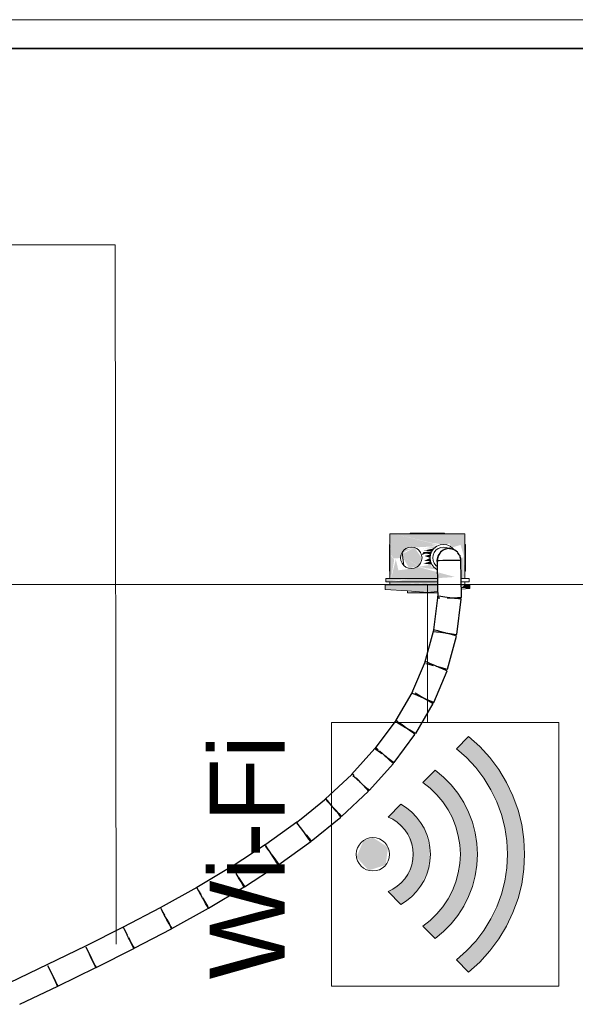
# Model space of a CAD drawing. Header units: millimetres. Extents: x 4476663 to 4477054, y -30323851 to -30323414.
# Tile 178 of 256: x 4476906.86 to 4476907.89, y -30323671.24 to -30323669.4. Entities that reach past the tile are written whole.
import ezdxf

# ---------------------------------------------------------------- set-up
doc = ezdxf.new("R2010")
doc.units = ezdxf.units.MM
doc.linetypes.add('NULL', pattern=[0])
for name, color, linetype, lineweight in [('CE-Caixa', 9, 'Continuous', 18), ('CE-Condutos (Teto)', 1, 'Continuous', 25), ('CE-Textos fios', 7, 'Continuous', 9), ('IFC-Parede padrão-Contorno', 44, 'Continuous', 5), ('IFC-Parede-Contorno', 42, 'Continuous', 5), ('P-Simbol', 5, 'Continuous', 20)]:
    doc.layers.add(name, color=color, linetype=linetype, lineweight=lineweight)
doc.styles.add('ARIAL', font='arial.ttf')

msp = doc.modelspace()

# ---------------------------------------------------------------- hatches: boundary and pattern name
at = {"layer": 'CE-Caixa', "linetype": 'Continuous'}
for points in [[(4476907.5506, -30323670.3579), (4476907.5482, -30323670.3579), (4476907.5509, -30323670.3996)], [(4476907.5482, -30323670.3639), (4476907.5482, -30323670.4064), (4476907.5506, -30323670.4413), (4476907.5562, -30323670.4064), (4476907.5509, -30323670.3996)], [(4476907.5509, -30323670.3969), (4476907.5543, -30323670.4039), (4476907.5666, -30323670.4033), (4476907.583, -30323670.3835), (4476907.5562, -30323670.3579), (4476907.5506, -30323670.3579)], [(4476907.5934, -30323670.3835), (4476907.5562, -30323670.3579), (4476907.583, -30323670.3835)], [(4476907.5562, -30323670.3579), (4476907.6249, -30323670.378), (4476907.6391, -30323670.3786)], [(4476907.5562, -30323670.3579), (4476907.5934, -30323670.3835), (4476907.6357, -30323670.3812)], [(4476907.6418, -30323670.3787), (4476907.6802, -30323670.3579), (4476907.5562, -30323670.3579), (4476907.6267, -30323670.375), (4476907.6419, -30323670.377)], [(4476907.6547, -30323670.3787), (4476907.6802, -30323670.3579), (4476907.6418, -30323670.3787)], [(4476907.6862, -30323670.3996), (4476907.6859, -30323670.3579), (4476907.6802, -30323670.3579), (4476907.6585, -30323670.3756), (4476907.6656, -30323670.3832), (4476907.6802, -30323670.3786)], [(4476907.6882, -30323670.3639), (4476907.6859, -30323670.3579), (4476907.6862, -30323670.3996)], [(4476907.571, -30323670.3935), (4476907.5941, -30323670.3838), (4476907.5751, -30323670.3874)], [(4476907.6076, -30323670.4029), (4476907.5942, -30323670.3839), (4476907.5713, -30323670.3957), (4476907.572, -30323670.4009), (4476907.6013, -30323670.4178)], [(4476907.6108, -30323670.3854), (4476907.6305, -30323670.3852), (4476907.6357, -30323670.3812)], [(4476907.6113, -30323670.3893), (4476907.6266, -30323670.3904), (4476907.6305, -30323670.3852)], [(4476907.6592, -30323670.3846), (4476907.6618, -30323670.382), (4476907.6288, -30323670.3875)], [(4476907.6882, -30323670.3779), (4476907.6859, -30323670.4413), (4476907.6882, -30323670.4064)], [(4476907.5482, -30323670.4064), (4476907.5482, -30323670.4279), (4476907.5506, -30323670.4413)], [(4476907.5506, -30323670.4413), (4476907.6295, -30323670.4413), (4476907.6695, -30323670.4385), (4476907.6053, -30323670.421), (4476907.5641, -30323670.426), (4476907.5592, -30323670.4055)], [(4476907.5689, -30323670.3977), (4476907.5741, -30323670.417), (4476907.5709, -30323670.3929)], [(4476907.584, -30323670.4223), (4476907.601, -30323670.4181), (4476907.572, -30323670.4009)], [(4476907.6248, -30323670.3908), (4476907.6107, -30323670.3922), (4476907.6075, -30323670.3977)], [(4476907.6114, -30323670.394), (4476907.6241, -30323670.3964), (4476907.6266, -30323670.3904)], [(4476907.6125, -30323670.4084), (4476907.6241, -30323670.4093), (4476907.6232, -30323670.4029)], [(4476907.6232, -30323670.4029), (4476907.6241, -30323670.3964), (4476907.6128, -30323670.3994)], [(4476907.6862, -30323670.3996), (4476907.6808, -30323670.4058), (4476907.6813, -30323670.4413), (4476907.6859, -30323670.4413)], [(4476907.6882, -30323670.4064), (4476907.6868, -30323670.4279), (4476907.6882, -30323670.4413)], [(4476907.6242, -30323670.4157), (4476907.5982, -30323670.4202), (4476907.6263, -30323670.4206)], [(4476907.6055, -30323670.421), (4476907.6357, -30323670.4245), (4476907.6305, -30323670.4205)], [(4476907.6107, -30323670.4135), (4476907.6266, -30323670.4154), (4476907.6241, -30323670.4093)], [(4476907.5423, -30323670.4413), (4476907.5405, -30323670.4473), (4476907.583, -30323670.4421)], [(4476907.5871, -30323670.4413), (4476907.5562, -30323670.4473), (4476907.637, -30323670.4473), (4476907.637, -30323670.4413)], [(4476907.6183, -30323670.4672), (4476907.6373, -30323670.4655), (4476907.6371, -30323670.4529), (4476907.5393, -30323670.4529), (4476907.5393, -30323670.4619)], [(4476907.5506, -30323670.4473), (4476907.5482, -30323670.4529), (4476907.6371, -30323670.4493), (4476907.637, -30323670.4473)], [(4476907.5562, -30323670.4529), (4476907.5812, -30323670.4529), (4476907.6371, -30323670.4495)], [(4476907.5812, -30323670.4529), (4476907.6371, -30323670.4529), (4476907.6371, -30323670.4495)], [(4476907.6971, -30323670.4529), (4476907.6882, -30323670.4529), (4476907.6816, -30323670.4587), (4476907.6971, -30323670.4602)], [(4476907.6351, -30323670.4683), (4476907.6373, -30323670.4666), (4476907.5944, -30323670.4656), (4476907.5812, -30323670.4683)]]:
    msp.add_hatch(color=163, dxfattribs=at).paths.add_polyline_path(points)
at = {"layer": 'P-Simbol', "linetype": 'Continuous'}
for points in [[(4476907.6951, -30323670.7364), (4476907.6723, -30323670.7591), (4476907.6834, -30323670.7684), (4476907.7135, -30323670.8003), (4476907.7375, -30323670.8368), (4476907.7549, -30323670.877), (4476907.765, -30323670.9196), (4476907.7676, -30323670.9633), (4476907.7625, -30323671.0068), (4476907.7499, -30323671.0487), (4476907.7303, -30323671.0878), (4476907.7042, -30323671.1229), (4476907.6723, -30323671.153), (4476907.6951, -30323671.1758), (4476907.7136, -30323671.1594), (4476907.7305, -30323671.1414), (4476907.7459, -30323671.1221), (4476907.7595, -30323671.1014), (4476907.7712, -30323671.0797), (4476907.781, -30323671.057), (4476907.7888, -30323671.0336), (4476907.7946, -30323671.0096), (4476907.7982, -30323670.9851), (4476907.7996, -30323670.9605), (4476907.7989, -30323670.9358), (4476907.7961, -30323670.9113), (4476907.7911, -30323670.8871), (4476907.7841, -30323670.8634), (4476907.775, -30323670.8404), (4476907.7639, -30323670.8184), (4476907.751, -30323670.7973), (4476907.7363, -30323670.7775), (4476907.7199, -30323670.759)], [(4476907.6095, -30323671.0901), (4476907.6324, -30323671.113), (4476907.6456, -30323671.1023), (4476907.6691, -30323671.0777), (4476907.6879, -30323671.0494), (4476907.7015, -30323671.0182), (4476907.7095, -30323670.9851), (4476907.7116, -30323670.9512), (4476907.7078, -30323670.9174), (4476907.6982, -30323670.8848), (4476907.683, -30323670.8543), (4476907.6628, -30323670.827), (4476907.6324, -30323670.7991), (4476907.6095, -30323670.822), (4476907.6324, -30323670.8413), (4476907.6506, -30323670.8631), (4476907.6647, -30323670.8878), (4476907.6743, -30323670.9146), (4476907.6791, -30323670.9426), (4476907.679, -30323670.971), (4476907.6739, -30323670.999), (4476907.664, -30323671.0257), (4476907.6497, -30323671.0502), (4476907.6313, -30323671.0719)], [(4476907.5689, -30323670.8626), (4476907.5449, -30323670.8865), (4476907.5572, -30323670.8929), (4476907.5801, -30323670.916), (4476907.5911, -30323670.9466), (4476907.5881, -30323670.979), (4476907.5717, -30323671.0071), (4476907.5449, -30323671.0256), (4476907.5689, -30323671.0495), (4476907.5768, -30323671.0446), (4476907.6035, -30323671.0186), (4476907.6196, -30323670.9851), (4476907.6234, -30323670.9481), (4476907.6142, -30323670.9121), (4476907.5933, -30323670.8813)], [(4476907.5166, -30323670.9249), (4476907.4987, -30323670.9306), (4476907.4859, -30323670.9615), (4476907.5085, -30323670.9861), (4476907.5404, -30323670.976), (4476907.5447, -30323670.9429)]]:
    msp.add_hatch(color=5, dxfattribs=at).paths.add_polyline_path(points)

# ---------------------------------------------------------------- linework, layer by layer
at = {"layer": 'CE-Caixa'}
for p, q in [((4476907.5482, -30323670.3579), (4476907.5482, -30323670.3639)), ((4476907.5506, -30323670.3579), (4476907.5482, -30323670.3579)), ((4476907.5482, -30323670.3639), (4476907.5482, -30323670.3779)), ((4476907.5562, -30323670.3579), (4476907.5506, -30323670.3579)), ((4476907.5862, -30323670.3579), (4476907.5562, -30323670.3579)), ((4476907.5868, -30323670.3569), (4476907.5862, -30323670.3569)), ((4476907.5862, -30323670.3569), (4476907.5862, -30323670.3579)), ((4476907.5932, -30323670.3579), (4476907.5862, -30323670.3579)), ((4476907.5862, -30323670.3579), (4476907.5868, -30323670.3579)), ((4476907.5873, -30323670.3569), (4476907.5868, -30323670.3569)), ((4476907.5868, -30323670.3579), (4476907.5873, -30323670.3579)), ((4476907.5889, -30323670.3569), (4476907.5873, -30323670.3569)), ((4476907.5873, -30323670.3579), (4476907.5889, -30323670.3579)), ((4476907.5905, -30323670.3569), (4476907.5889, -30323670.3569)), ((4476907.5889, -30323670.3579), (4476907.5905, -30323670.3579)), ((4476907.5931, -30323670.3569), (4476907.5905, -30323670.3569)), ((4476907.5905, -30323670.3579), (4476907.5931, -30323670.3579)), ((4476907.5931, -30323670.3579), (4476907.5932, -30323670.3579)), ((4476907.5932, -30323670.3569), (4476907.5932, -30323670.3579)), ((4476907.5941, -30323670.3569), (4476907.5932, -30323670.3569)), ((4476907.6432, -30323670.3579), (4476907.5932, -30323670.3579)), ((4476907.5932, -30323670.3579), (4476907.5941, -30323670.3579)), ((4476907.5966, -30323670.3569), (4476907.5941, -30323670.3569)), ((4476907.5941, -30323670.3579), (4476907.5966, -30323670.3579)), ((4476907.6005, -30323670.3569), (4476907.5966, -30323670.3569)), ((4476907.5966, -30323670.3579), (4476907.6005, -30323670.3579)), ((4476907.6057, -30323670.3569), (4476907.6005, -30323670.3569)), ((4476907.6005, -30323670.3579), (4476907.6057, -30323670.3579)), ((4476907.6118, -30323670.3569), (4476907.6057, -30323670.3569)), ((4476907.6057, -30323670.3579), (4476907.6118, -30323670.3579)), ((4476907.6182, -30323670.3569), (4476907.6118, -30323670.3569)), ((4476907.6118, -30323670.3579), (4476907.6182, -30323670.3579)), ((4476907.6247, -30323670.3569), (4476907.6182, -30323670.3569)), ((4476907.6182, -30323670.3579), (4476907.6247, -30323670.3579)), ((4476907.6307, -30323670.3569), (4476907.6247, -30323670.3569)), ((4476907.6247, -30323670.3579), (4476907.6307, -30323670.3579)), ((4476907.6359, -30323670.3569), (4476907.6307, -30323670.3569)), ((4476907.6307, -30323670.3579), (4476907.6359, -30323670.3579)), ((4476907.6399, -30323670.3569), (4476907.6359, -30323670.3569)), ((4476907.6359, -30323670.3579), (4476907.6399, -30323670.3579)), ((4476907.6424, -30323670.3569), (4476907.6399, -30323670.3569)), ((4476907.6399, -30323670.3579), (4476907.6424, -30323670.3579)), ((4476907.6432, -30323670.3569), (4476907.6424, -30323670.3569)), ((4476907.6424, -30323670.3579), (4476907.6432, -30323670.3579)), ((4476907.6432, -30323670.3579), (4476907.6432, -30323670.3569)), ((4476907.6491, -30323670.3579), (4476907.6432, -30323670.3579)), ((4476907.6432, -30323670.3579), (4476907.6434, -30323670.3579)), ((4476907.6459, -30323670.3569), (4476907.6434, -30323670.3569)), ((4476907.6434, -30323670.3579), (4476907.6459, -30323670.3579)), ((4476907.6475, -30323670.3569), (4476907.6459, -30323670.3569)), ((4476907.6459, -30323670.3579), (4476907.6475, -30323670.3579)), ((4476907.6491, -30323670.3569), (4476907.6475, -30323670.3569)), ((4476907.6475, -30323670.3579), (4476907.6491, -30323670.3579)), ((4476907.6491, -30323670.3579), (4476907.6491, -30323670.3569)), ((4476907.6491, -30323670.3569), (4476907.6502, -30323670.3579)), ((4476907.6497, -30323670.3569), (4476907.6491, -30323670.3569)), ((4476907.6502, -30323670.3579), (4476907.6491, -30323670.3579)), ((4476907.6502, -30323670.3569), (4476907.6497, -30323670.3569)), ((4476907.6502, -30323670.3579), (4476907.6502, -30323670.3569)), ((4476907.6802, -30323670.3579), (4476907.6502, -30323670.3579)), ((4476907.6859, -30323670.3579), (4476907.6802, -30323670.3579)), ((4476907.6882, -30323670.3579), (4476907.6859, -30323670.3579)), ((4476907.6882, -30323670.3639), (4476907.6882, -30323670.3579)), ((4476907.6882, -30323670.3779), (4476907.6882, -30323670.3639)), ((4476907.5473, -30323670.3779), (4476907.5473, -30323670.3787)), ((4476907.5482, -30323670.3779), (4476907.5473, -30323670.3779)), ((4476907.5473, -30323670.3787), (4476907.5473, -30323670.3812)), ((4476907.5473, -30323670.3812), (4476907.5473, -30323670.3852)), ((4476907.5473, -30323670.3852), (4476907.5473, -30323670.3904)), ((4476907.5482, -30323670.3779), (4476907.5482, -30323670.4064)), ((4476907.5482, -30323670.3787), (4476907.5482, -30323670.3779)), ((4476907.5482, -30323670.3812), (4476907.5482, -30323670.3787)), ((4476907.5482, -30323670.3852), (4476907.5482, -30323670.3812)), ((4476907.5482, -30323670.3904), (4476907.5482, -30323670.3852)), ((4476907.5709, -30323670.3929), (4476907.5741, -30323670.3887)), ((4476907.5741, -30323670.3887), (4476907.5782, -30323670.3855)), ((4476907.5782, -30323670.3855), (4476907.583, -30323670.3835)), ((4476907.583, -30323670.3835), (4476907.5882, -30323670.3829)), ((4476907.5882, -30323670.3829), (4476907.5934, -30323670.3835)), ((4476907.5934, -30323670.3835), (4476907.5982, -30323670.3855)), ((4476907.5982, -30323670.3855), (4476907.6024, -30323670.3887)), ((4476907.6024, -30323670.3887), (4476907.6055, -30323670.3929)), ((4476907.6266, -30323670.3904), (4476907.6305, -30323670.3852)), ((4476907.6305, -30323670.3852), (4476907.6357, -30323670.3812)), ((4476907.6309, -30323670.3929), (4476907.6341, -30323670.3887)), ((4476907.6341, -30323670.3887), (4476907.6382, -30323670.3855)), ((4476907.6357, -30323670.3812), (4476907.6418, -30323670.3787)), ((4476907.6382, -30323670.3855), (4476907.643, -30323670.3835)), ((4476907.6418, -30323670.3787), (4476907.6482, -30323670.3779)), ((4476907.643, -30323670.3835), (4476907.6482, -30323670.3829)), ((4476907.6482, -30323670.3779), (4476907.6547, -30323670.3787)), ((4476907.6482, -30323670.3829), (4476907.6534, -30323670.3835)), ((4476907.6534, -30323670.3835), (4476907.6581, -30323670.3855)), ((4476907.6547, -30323670.3787), (4476907.6607, -30323670.3812)), ((4476907.6581, -30323670.3855), (4476907.6582, -30323670.3855)), ((4476907.6607, -30323670.3812), (4476907.6659, -30323670.3852)), ((4476907.6659, -30323670.3852), (4476907.6674, -30323670.3872)), ((4476907.6674, -30323670.3872), (4476907.6679, -30323670.3877)), ((4476907.6882, -30323670.4064), (4476907.6882, -30323670.3779)), ((4476907.6882, -30323670.3779), (4476907.6882, -30323670.3787)), ((4476907.6891, -30323670.3779), (4476907.6882, -30323670.3779)), ((4476907.6882, -30323670.3787), (4476907.6882, -30323670.3812)), ((4476907.6882, -30323670.3812), (4476907.6882, -30323670.3852)), ((4476907.6882, -30323670.3852), (4476907.6882, -30323670.3904)), ((4476907.6891, -30323670.3787), (4476907.6891, -30323670.3779)), ((4476907.6891, -30323670.3812), (4476907.6891, -30323670.3787)), ((4476907.6891, -30323670.3852), (4476907.6891, -30323670.3812)), ((4476907.6891, -30323670.3904), (4476907.6891, -30323670.3852)), ((4476907.5473, -30323670.3904), (4476907.5473, -30323670.3964)), ((4476907.5473, -30323670.3964), (4476907.5473, -30323670.4029)), ((4476907.5473, -30323670.4029), (4476907.5473, -30323670.4093)), ((4476907.5482, -30323670.3964), (4476907.5482, -30323670.3904)), ((4476907.5482, -30323670.4029), (4476907.5482, -30323670.3964)), ((4476907.5482, -30323670.4093), (4476907.5482, -30323670.4029)), ((4476907.5482, -30323670.4064), (4476907.5482, -30323670.4279)), ((4476907.5689, -30323670.3977), (4476907.5682, -30323670.4029)), ((4476907.5682, -30323670.4029), (4476907.5689, -30323670.3977)), ((4476907.5682, -30323670.4029), (4476907.5689, -30323670.408)), ((4476907.5689, -30323670.408), (4476907.5682, -30323670.4029)), ((4476907.5709, -30323670.3929), (4476907.5689, -30323670.3977)), ((4476907.5689, -30323670.3977), (4476907.5709, -30323670.3929)), ((4476907.5689, -30323670.408), (4476907.5709, -30323670.4129)), ((4476907.5709, -30323670.4129), (4476907.5689, -30323670.408)), ((4476907.5741, -30323670.417), (4476907.5709, -30323670.3929)), ((4476907.6055, -30323670.3929), (4476907.6075, -30323670.3977)), ((4476907.6075, -30323670.408), (4476907.6055, -30323670.4129)), ((4476907.6075, -30323670.3977), (4476907.6082, -30323670.4029)), ((4476907.6082, -30323670.4029), (4476907.6075, -30323670.408)), ((4476907.6232, -30323670.4029), (4476907.6241, -30323670.3964)), ((4476907.6241, -30323670.4093), (4476907.6232, -30323670.4029)), ((4476907.6241, -30323670.3964), (4476907.6266, -30323670.3904)), ((4476907.6282, -30323670.4029), (4476907.6289, -30323670.3977)), ((4476907.6289, -30323670.408), (4476907.6282, -30323670.4029)), ((4476907.6289, -30323670.3977), (4476907.6309, -30323670.3929)), ((4476907.6309, -30323670.4129), (4476907.6289, -30323670.408)), ((4476907.6882, -30323670.3904), (4476907.6882, -30323670.3964)), ((4476907.6882, -30323670.3964), (4476907.6882, -30323670.4029)), ((4476907.6882, -30323670.4029), (4476907.6882, -30323670.4093)), ((4476907.6882, -30323670.4279), (4476907.6882, -30323670.4064)), ((4476907.6891, -30323670.3964), (4476907.6891, -30323670.3904)), ((4476907.6891, -30323670.4029), (4476907.6891, -30323670.3964)), ((4476907.6891, -30323670.4093), (4476907.6891, -30323670.4029)), ((4476907.5473, -30323670.4093), (4476907.5473, -30323670.4154)), ((4476907.5473, -30323670.4154), (4476907.5473, -30323670.4205)), ((4476907.5473, -30323670.4205), (4476907.5473, -30323670.4245)), ((4476907.5473, -30323670.4245), (4476907.5473, -30323670.427)), ((4476907.5482, -30323670.4154), (4476907.5482, -30323670.4093)), ((4476907.5482, -30323670.4205), (4476907.5482, -30323670.4154)), ((4476907.5482, -30323670.4245), (4476907.5482, -30323670.4205)), ((4476907.5482, -30323670.427), (4476907.5482, -30323670.4245)), ((4476907.5709, -30323670.4129), (4476907.5741, -30323670.417)), ((4476907.5741, -30323670.417), (4476907.5709, -30323670.4129)), ((4476907.5782, -30323670.4202), (4476907.5741, -30323670.417)), ((4476907.583, -30323670.4222), (4476907.5782, -30323670.4202)), ((4476907.5882, -30323670.4229), (4476907.583, -30323670.4222)), ((4476907.5934, -30323670.4222), (4476907.5882, -30323670.4229)), ((4476907.5982, -30323670.4202), (4476907.5934, -30323670.4222)), ((4476907.6024, -30323670.417), (4476907.5982, -30323670.4202)), ((4476907.6055, -30323670.4129), (4476907.6024, -30323670.417)), ((4476907.6266, -30323670.4154), (4476907.6241, -30323670.4093)), ((4476907.6305, -30323670.4205), (4476907.6266, -30323670.4154)), ((4476907.6357, -30323670.4245), (4476907.6305, -30323670.4205)), ((4476907.6341, -30323670.417), (4476907.6309, -30323670.4129)), ((4476907.6366, -30323670.4189), (4476907.6341, -30323670.417)), ((4476907.6367, -30323670.4249), (4476907.6357, -30323670.4245)), ((4476907.6882, -30323670.4093), (4476907.6882, -30323670.4154)), ((4476907.6882, -30323670.4154), (4476907.6882, -30323670.4205)), ((4476907.6882, -30323670.4205), (4476907.6882, -30323670.4245)), ((4476907.6882, -30323670.4245), (4476907.6882, -30323670.427)), ((4476907.6891, -30323670.4154), (4476907.6891, -30323670.4093)), ((4476907.6891, -30323670.4205), (4476907.6891, -30323670.4154)), ((4476907.6891, -30323670.4245), (4476907.6891, -30323670.4205)), ((4476907.6891, -30323670.427), (4476907.6891, -30323670.4245)), ((4476907.5405, -30323670.4413), (4476907.5405, -30323670.4473)), ((4476907.5423, -30323670.4413), (4476907.5405, -30323670.4413)), ((4476907.544, -30323670.4413), (4476907.5423, -30323670.4413)), ((4476907.5443, -30323670.4413), (4476907.544, -30323670.4413)), ((4476907.5454, -30323670.4413), (4476907.5443, -30323670.4413)), ((4476907.5473, -30323670.4413), (4476907.5454, -30323670.4413)), ((4476907.5473, -30323670.427), (4476907.5473, -30323670.4279)), ((4476907.5473, -30323670.4279), (4476907.5482, -30323670.4279)), ((4476907.5482, -30323670.4413), (4476907.5473, -30323670.4413)), ((4476907.5482, -30323670.4279), (4476907.5482, -30323670.427)), ((4476907.5482, -30323670.4279), (4476907.5482, -30323670.4413)), ((4476907.5482, -30323670.4413), (4476907.5506, -30323670.4413)), ((4476907.5498, -30323670.4413), (4476907.5482, -30323670.4413)), ((4476907.5529, -30323670.4413), (4476907.5498, -30323670.4413)), ((4476907.5506, -30323670.4413), (4476907.5562, -30323670.4413)), ((4476907.5562, -30323670.4413), (4476907.5529, -30323670.4413)), ((4476907.5562, -30323670.4413), (4476907.5733, -30323670.4413)), ((4476907.5733, -30323670.4413), (4476907.5562, -30323670.4413)), ((4476907.5733, -30323670.4413), (4476907.5827, -30323670.4413)), ((4476907.5827, -30323670.4413), (4476907.5733, -30323670.4413)), ((4476907.5827, -30323670.4413), (4476907.5928, -30323670.4413)), ((4476907.5871, -30323670.4413), (4476907.5827, -30323670.4413)), ((4476907.6182, -30323670.4413), (4476907.5871, -30323670.4413)), ((4476907.5928, -30323670.4413), (4476907.6057, -30323670.4413)), ((4476907.6057, -30323670.4413), (4476907.6295, -30323670.4413)), ((4476907.637, -30323670.4413), (4476907.6182, -30323670.4413)), ((4476907.6295, -30323670.4413), (4476907.637, -30323670.4413)), ((4476907.6813, -30323670.4413), (4476907.6859, -30323670.4413)), ((4476907.6836, -30323670.4413), (4476907.6813, -30323670.4413)), ((4476907.6866, -30323670.4413), (4476907.6836, -30323670.4413)), ((4476907.6859, -30323670.4413), (4476907.6882, -30323670.4413)), ((4476907.6882, -30323670.4413), (4476907.6866, -30323670.4413)), ((4476907.6882, -30323670.427), (4476907.6882, -30323670.4279)), ((4476907.6882, -30323670.4413), (4476907.6882, -30323670.4279)), ((4476907.6882, -30323670.4279), (4476907.6891, -30323670.4279)), ((4476907.6891, -30323670.4413), (4476907.6882, -30323670.4413)), ((4476907.6891, -30323670.4279), (4476907.6891, -30323670.427)), ((4476907.691, -30323670.4413), (4476907.6891, -30323670.4413)), ((4476907.6921, -30323670.4413), (4476907.691, -30323670.4413)), ((4476907.6924, -30323670.4413), (4476907.6921, -30323670.4413)), ((4476907.6942, -30323670.4413), (4476907.6924, -30323670.4413)), ((4476907.6959, -30323670.4413), (4476907.6942, -30323670.4413)), ((4476907.6959, -30323670.4473), (4476907.6959, -30323670.4413)), ((4476907.5393, -30323670.4529), (4476907.5393, -30323670.4619)), ((4476907.5482, -30323670.4529), (4476907.5393, -30323670.4529)), ((4476907.5393, -30323670.4619), (4476907.5812, -30323670.4647)), ((4476907.5405, -30323670.4473), (4476907.5423, -30323670.4473)), ((4476907.5423, -30323670.4473), (4476907.544, -30323670.4473)), ((4476907.544, -30323670.4473), (4476907.5443, -30323670.4473)), ((4476907.5443, -30323670.4473), (4476907.5454, -30323670.4473)), ((4476907.5454, -30323670.4473), (4476907.5473, -30323670.4473)), ((4476907.5473, -30323670.4473), (4476907.5482, -30323670.4473)), ((4476907.5482, -30323670.4473), (4476907.5482, -30323670.4529)), ((4476907.5506, -30323670.4473), (4476907.5482, -30323670.4473)), ((4476907.5482, -30323670.4473), (4476907.5498, -30323670.4473)), ((4476907.5812, -30323670.4529), (4476907.5482, -30323670.4529)), ((4476907.5482, -30323670.4529), (4476907.5506, -30323670.4529)), ((4476907.5498, -30323670.4473), (4476907.5529, -30323670.4473)), ((4476907.5562, -30323670.4473), (4476907.5506, -30323670.4473)), ((4476907.5506, -30323670.4529), (4476907.5562, -30323670.4529)), ((4476907.5529, -30323670.4473), (4476907.5562, -30323670.4473)), ((4476907.5562, -30323670.4473), (4476907.5871, -30323670.4473)), ((4476907.637, -30323670.4473), (4476907.5562, -30323670.4473)), ((4476907.5562, -30323670.4529), (4476907.5812, -30323670.4529)), ((4476907.6182, -30323670.4529), (4476907.5812, -30323670.4529)), ((4476907.5812, -30323670.4529), (4476907.6371, -30323670.4529)), ((4476907.5871, -30323670.4473), (4476907.6182, -30323670.4473)), ((4476907.6182, -30323670.4473), (4476907.637, -30323670.4473)), ((4476907.6371, -30323670.4529), (4476907.6182, -30323670.4529)), ((4476907.6859, -30323670.4473), (4476907.6814, -30323670.4473)), ((4476907.6814, -30323670.4473), (4476907.6836, -30323670.4473)), ((4476907.6882, -30323670.4529), (4476907.6815, -30323670.4529)), ((4476907.6815, -30323670.4529), (4476907.6859, -30323670.4529)), ((4476907.6816, -30323670.4615), (4476907.6971, -30323670.4602)), ((4476907.6836, -30323670.4473), (4476907.6866, -30323670.4473)), ((4476907.6882, -30323670.4473), (4476907.6859, -30323670.4473)), ((4476907.6859, -30323670.4529), (4476907.6882, -30323670.4529)), ((4476907.6866, -30323670.4473), (4476907.6882, -30323670.4473)), ((4476907.6882, -30323670.4529), (4476907.6882, -30323670.4473)), ((4476907.6882, -30323670.4473), (4476907.6891, -30323670.4473)), ((4476907.6971, -30323670.4529), (4476907.6882, -30323670.4529)), ((4476907.6891, -30323670.4473), (4476907.691, -30323670.4473)), ((4476907.691, -30323670.4473), (4476907.6921, -30323670.4473)), ((4476907.6921, -30323670.4473), (4476907.6924, -30323670.4473)), ((4476907.6924, -30323670.4473), (4476907.6942, -30323670.4473)), ((4476907.6942, -30323670.4473), (4476907.6959, -30323670.4473)), ((4476907.6971, -30323670.4602), (4476907.6971, -30323670.4529)), ((4476907.5812, -30323670.4647), (4476907.6183, -30323670.4672)), ((4476907.5812, -30323670.4647), (4476907.5812, -30323670.4683)), ((4476907.5812, -30323670.4683), (4476907.6056, -30323670.4683)), ((4476907.6056, -30323670.4683), (4476907.6351, -30323670.4683)), ((4476907.6183, -30323670.4672), (4476907.6373, -30323670.4655)), ((4476907.6351, -30323670.4683), (4476907.6374, -30323670.4683))]:
    msp.add_line(p, q, dxfattribs=at)
at = {"layer": 'CE-Condutos (Teto)'}
for p, q in [((4476907.6478, -30323670.3887), (4476907.6429, -30323670.392)), ((4476907.6478, -30323670.3887), (4476907.6434, -30323670.3912)), ((4476907.65, -30323670.3872), (4476907.6478, -30323670.3887)), ((4476907.6507, -30323670.387), (4476907.65, -30323670.3872)), ((4476907.6546, -30323670.3862), (4476907.6507, -30323670.387)), ((4476907.6515, -30323670.3866), (4476907.6507, -30323670.387)), ((4476907.6546, -30323670.3862), (4476907.6515, -30323670.3866)), ((4476907.6581, -30323670.3855), (4476907.6546, -30323670.3862)), ((4476907.6584, -30323670.3854), (4476907.6581, -30323670.3855)), ((4476907.6596, -30323670.3857), (4476907.6584, -30323670.3854)), ((4476907.6608, -30323670.3856), (4476907.6596, -30323670.3857)), ((4476907.6602, -30323670.3858), (4476907.6596, -30323670.3857)), ((4476907.6644, -30323670.3867), (4476907.6602, -30323670.3858)), ((4476907.6644, -30323670.3867), (4476907.6608, -30323670.3856)), ((4476907.6663, -30323670.3872), (4476907.6644, -30323670.3867)), ((4476907.667, -30323670.3872), (4476907.6663, -30323670.3872)), ((4476907.6679, -30323670.3877), (4476907.667, -30323670.3872)), ((4476907.6683, -30323670.388), (4476907.6679, -30323670.3877)), ((4476907.6691, -30323670.3886), (4476907.6683, -30323670.388)), ((4476907.6696, -30323670.3885), (4476907.6683, -30323670.388)), ((4476907.6716, -30323670.3902), (4476907.6691, -30323670.3886)), ((4476907.6716, -30323670.3902), (4476907.6696, -30323670.3885)), ((4476907.6377, -30323670.4), (4476907.636, -30323670.4079)), ((4476907.636, -30323670.4079), (4476907.6361, -30323670.4082)), ((4476907.6361, -30323670.4082), (4476907.6365, -30323670.41)), ((4476907.6361, -30323670.4082), (4476907.6361, -30323670.4082)), ((4476907.6401, -30323670.4081), (4476907.6364, -30323670.4082)), ((4476907.6364, -30323670.4082), (4476907.6365, -30323670.41)), ((4476907.6382, -30323670.3993), (4476907.6365, -30323670.4079)), ((4476907.638, -30323670.3987), (4476907.6377, -30323670.4)), ((4476907.6428, -30323670.3921), (4476907.638, -30323670.3987)), ((4476907.6429, -30323670.392), (4476907.6382, -30323670.3993)), ((4476907.6469, -30323670.408), (4476907.6401, -30323670.4081)), ((4476907.6434, -30323670.3912), (4476907.6428, -30323670.3921)), ((4476907.6552, -30323670.4079), (4476907.6469, -30323670.408)), ((4476907.6557, -30323670.4079), (4476907.6552, -30323670.4079)), ((4476907.665, -30323670.4078), (4476907.6557, -30323670.4079)), ((4476907.6732, -30323670.4076), (4476907.665, -30323670.4078)), ((4476907.6743, -30323670.392), (4476907.6716, -30323670.3902)), ((4476907.6716, -30323670.3902), (4476907.6716, -30323670.3902)), ((4476907.6787, -30323670.4075), (4476907.6732, -30323670.4076)), ((4476907.6753, -30323670.3936), (4476907.6743, -30323670.392)), ((4476907.6775, -30323670.3969), (4476907.6753, -30323670.3936)), ((4476907.6765, -30323670.3947), (4476907.6753, -30323670.3936)), ((4476907.6775, -30323670.3969), (4476907.6765, -30323670.3947)), ((4476907.6791, -30323670.3993), (4476907.6775, -30323670.3969)), ((4476907.6803, -30323670.4075), (4476907.6787, -30323670.4075)), ((4476907.6795, -30323670.4014), (4476907.6791, -30323670.3993)), ((4476907.6803, -30323670.4054), (4476907.6795, -30323670.4014)), ((4476907.6803, -30323670.4032), (4476907.6795, -30323670.4014)), ((4476907.6803, -30323670.4054), (4476907.6803, -30323670.4032)), ((4476907.6808, -30323670.4075), (4476907.6803, -30323670.4054)), ((4476907.6808, -30323670.4075), (4476907.6803, -30323670.4075)), ((4476907.6808, -30323670.4075), (4476907.6808, -30323670.4075)), ((4476907.6808, -30323670.4079), (4476907.6808, -30323670.4075)), ((4476907.6813, -30323670.4413), (4476907.6808, -30323670.4079)), ((4476907.6365, -30323670.41), (4476907.6366, -30323670.4189)), ((4476907.6366, -30323670.4189), (4476907.6366, -30323670.4195)), ((4476907.6366, -30323670.4195), (4476907.6367, -30323670.4249)), ((4476907.6367, -30323670.4249), (4476907.637, -30323670.4413)), ((4476907.637, -30323670.4413), (4476907.637, -30323670.4473)), ((4476907.6814, -30323670.4473), (4476907.6813, -30323670.4413)), ((4476907.637, -30323670.4473), (4476907.6371, -30323670.4529)), ((4476907.6371, -30323670.4529), (4476907.6373, -30323670.4655)), ((4476907.6815, -30323670.4529), (4476907.6814, -30323670.4473)), ((4476907.6816, -30323670.4615), (4476907.6815, -30323670.4529)), ((4476907.6819, -30323670.4769), (4476907.6816, -30323670.4615)), ((4476907.637, -30323670.4776), (4476907.6295, -30323670.537)), ((4476907.6373, -30323670.4745), (4476907.637, -30323670.4776)), ((4476907.6373, -30323670.4655), (4476907.6374, -30323670.4683)), ((4476907.6375, -30323670.4745), (4476907.6373, -30323670.4745)), ((4476907.6374, -30323670.4683), (4476907.6375, -30323670.4736)), ((4476907.6375, -30323670.4736), (4476907.6375, -30323670.4745)), ((4476907.6375, -30323670.4745), (4476907.6375, -30323670.4776)), ((4476907.6375, -30323670.4776), (4476907.6412, -30323670.4776)), ((4476907.6433, -30323670.4752), (4476907.6385, -30323670.4746)), ((4476907.6509, -30323670.4762), (4476907.6433, -30323670.4752)), ((4476907.6594, -30323670.4773), (4476907.6509, -30323670.4762)), ((4476907.6552, -30323670.4773), (4476907.6568, -30323670.4773)), ((4476907.6568, -30323670.4773), (4476907.6595, -30323670.4773)), ((4476907.6595, -30323670.4773), (4476907.6594, -30323670.4773)), ((4476907.6595, -30323670.4773), (4476907.6661, -30323670.4772)), ((4476907.6599, -30323670.4773), (4476907.6595, -30323670.4773)), ((4476907.6689, -30323670.4785), (4476907.6599, -30323670.4773)), ((4476907.6661, -30323670.4772), (4476907.6742, -30323670.4771)), ((4476907.6763, -30323670.4794), (4476907.6689, -30323670.4785)), ((4476907.6733, -30323670.5457), (4476907.6815, -30323670.48)), ((4476907.6742, -30323670.4771), (4476907.6798, -30323670.477)), ((4476907.6808, -30323670.4799), (4476907.6763, -30323670.4794)), ((4476907.6798, -30323670.477), (4476907.6819, -30323670.4769)), ((4476907.6815, -30323670.48), (4476907.6808, -30323670.4799)), ((4476907.6289, -30323670.5401), (4476907.6128, -30323670.5991)), ((4476907.6294, -30323670.5383), (4476907.6289, -30323670.5401)), ((4476907.6289, -30323670.5401), (4476907.6289, -30323670.5401)), ((4476907.6295, -30323670.537), (4476907.6294, -30323670.5383)), ((4476907.6297, -30323670.5371), (4476907.6294, -30323670.5383)), ((4476907.632, -30323670.5377), (4476907.6297, -30323670.5371)), ((4476907.6303, -30323670.5403), (4476907.6351, -30323670.5409)), ((4476907.6377, -30323670.5392), (4476907.632, -30323670.5377)), ((4476907.6351, -30323670.5409), (4476907.6426, -30323670.5418)), ((4476907.6457, -30323670.5414), (4476907.6377, -30323670.5392)), ((4476907.6426, -30323670.5418), (4476907.6512, -30323670.5429)), ((4476907.6512, -30323670.5429), (4476907.6457, -30323670.5414)), ((4476907.6512, -30323670.5429), (4476907.6513, -30323670.5429)), ((4476907.6547, -30323670.5439), (4476907.6512, -30323670.5429)), ((4476907.6513, -30323670.5429), (4476907.6517, -30323670.543)), ((4476907.6517, -30323670.543), (4476907.6607, -30323670.5441)), ((4476907.6631, -30323670.5461), (4476907.6547, -30323670.5439)), ((4476907.6558, -30323670.6108), (4476907.6726, -30323670.5487)), ((4476907.6607, -30323670.5441), (4476907.6681, -30323670.545)), ((4476907.6694, -30323670.5479), (4476907.6631, -30323670.5461)), ((4476907.6681, -30323670.545), (4476907.6725, -30323670.5456)), ((4476907.6726, -30323670.5487), (4476907.6694, -30323670.5479)), ((4476907.6725, -30323670.5456), (4476907.6733, -30323670.5457)), ((4476907.6142, -30323670.5964), (4476907.5907, -30323670.6518)), ((4476907.6128, -30323670.5991), (4476907.613, -30323670.5992)), ((4476907.6175, -30323670.5978), (4476907.6142, -30323670.5964)), ((4476907.6152, -30323670.5998), (4476907.6209, -30323670.6013)), ((4476907.6238, -30323670.6005), (4476907.6175, -30323670.5978)), ((4476907.6209, -30323670.6013), (4476907.6289, -30323670.6035)), ((4476907.6319, -30323670.6039), (4476907.6238, -30323670.6005)), ((4476907.6344, -30323670.605), (4476907.6319, -30323670.6039)), ((4476907.6404, -30323670.6076), (4476907.6344, -30323670.605)), ((4476907.6344, -30323670.605), (4476907.6379, -30323670.6059)), ((4476907.6379, -30323670.6059), (4476907.6462, -30323670.6082)), ((4476907.6479, -30323670.6107), (4476907.6404, -30323670.6076)), ((4476907.6462, -30323670.6082), (4476907.6526, -30323670.6099)), ((4476907.6526, -30323670.6099), (4476907.6558, -30323670.6108)), ((4476907.6302, -30323670.6725), (4476907.655, -30323670.6137)), ((4476907.6531, -30323670.6129), (4476907.6479, -30323670.6107)), ((4476907.655, -30323670.6137), (4476907.6531, -30323670.6129)), ((4476907.5889, -30323670.655), (4476907.5593, -30323670.706)), ((4476907.5903, -30323670.6525), (4476907.5889, -30323670.655)), ((4476907.5904, -30323670.6526), (4476907.5893, -30323670.6551)), ((4476907.5893, -30323670.6551), (4476907.5926, -30323670.6566)), ((4476907.5904, -30323670.6526), (4476907.5903, -30323670.6525)), ((4476907.5907, -30323670.6518), (4476907.5904, -30323670.6526)), ((4476907.5911, -30323670.653), (4476907.5904, -30323670.6526)), ((4476907.5926, -30323670.6566), (4476907.5989, -30323670.6592)), ((4476907.6017, -30323670.6592), (4476907.5952, -30323670.6554)), ((4476907.5989, -30323670.6592), (4476907.607, -30323670.6627)), ((4476907.6096, -30323670.6638), (4476907.6017, -30323670.6592)), ((4476907.607, -30323670.6627), (4476907.6096, -30323670.6637)), ((4476907.6096, -30323670.6637), (4476907.6156, -30323670.6663)), ((4476907.6175, -30323670.6683), (4476907.6096, -30323670.6638)), ((4476907.5966, -30323670.7305), (4476907.6288, -30323670.6749)), ((4476907.6156, -30323670.6663), (4476907.6231, -30323670.6695)), ((4476907.624, -30323670.6721), (4476907.6175, -30323670.6683)), ((4476907.6231, -30323670.6695), (4476907.6282, -30323670.6716)), ((4476907.628, -30323670.6744), (4476907.624, -30323670.6721)), ((4476907.6288, -30323670.6749), (4476907.628, -30323670.6744)), ((4476907.6282, -30323670.6716), (4476907.6302, -30323670.6725)), ((4476907.5578, -30323670.708), (4476907.5203, -30323670.7586)), ((4476907.5592, -30323670.7061), (4476907.5578, -30323670.708)), ((4476907.5589, -30323670.7086), (4476907.5629, -30323670.711)), ((4476907.5593, -30323670.706), (4476907.5592, -30323670.7061)), ((4476907.5593, -30323670.706), (4476907.5592, -30323670.7061)), ((4476907.5609, -30323670.7072), (4476907.5593, -30323670.706)), ((4476907.5644, -30323670.7098), (4476907.5609, -30323670.7072)), ((4476907.5629, -30323670.711), (4476907.5695, -30323670.7147)), ((4476907.5654, -30323670.7105), (4476907.5644, -30323670.7098)), ((4476907.5719, -30323670.7153), (4476907.5654, -30323670.7105)), ((4476907.5695, -30323670.7147), (4476907.5773, -30323670.7193)), ((4476907.5773, -30323670.7193), (4476907.5719, -30323670.7153)), ((4476907.5793, -30323670.7208), (4476907.5773, -30323670.7193)), ((4476907.5773, -30323670.7193), (4476907.5852, -30323670.7239)), ((4476907.556, -30323670.785), (4476907.5949, -30323670.7324)), ((4476907.5864, -30323670.7261), (4476907.5793, -30323670.7208)), ((4476907.5852, -30323670.7239), (4476907.5917, -30323670.7277)), ((4476907.592, -30323670.7302), (4476907.5864, -30323670.7261)), ((4476907.5917, -30323670.7277), (4476907.5957, -30323670.73)), ((4476907.5949, -30323670.7324), (4476907.592, -30323670.7302)), ((4476907.5957, -30323670.73), (4476907.5966, -30323670.7305)), ((4476907.5218, -30323670.757), (4476907.5203, -30323670.7586)), ((4476907.5239, -30323670.7589), (4476907.5218, -30323670.757)), ((4476907.5203, -30323670.7586), (4476907.4767, -30323670.8069)), ((4476907.5203, -30323670.7586), (4476907.5219, -30323670.7598)), ((4476907.5219, -30323670.7598), (4476907.5264, -30323670.7631)), ((4476907.5261, -30323670.7609), (4476907.5239, -30323670.7589)), ((4476907.5264, -30323670.7631), (4476907.5329, -30323670.7679)), ((4476907.5349, -30323670.7688), (4476907.5286, -30323670.7631)), ((4476907.5384, -30323670.7719), (4476907.5349, -30323670.7688)), ((4476907.5418, -30323670.7751), (4476907.5384, -30323670.7719)), ((4476907.5384, -30323670.7719), (4476907.5384, -30323670.772)), ((4476907.5384, -30323670.772), (4476907.5404, -30323670.7734)), ((4476907.5404, -30323670.7734), (4476907.5475, -30323670.7787)), ((4476907.5481, -30323670.7808), (4476907.5418, -30323670.7751)), ((4476907.5098, -30323670.8367), (4476907.5549, -30323670.7869)), ((4476907.5475, -30323670.7787), (4476907.553, -30323670.7828)), ((4476907.5527, -30323670.7849), (4476907.5481, -30323670.7808)), ((4476907.5549, -30323670.7869), (4476907.5527, -30323670.7849)), ((4476907.553, -30323670.7828), (4476907.556, -30323670.785)), ((4476907.4769, -30323670.807), (4476907.4277, -30323670.8531)), ((4476907.4767, -30323670.8069), (4476907.4769, -30323670.807)), ((4476907.4782, -30323670.8058), (4476907.4769, -30323670.807)), ((4476907.4807, -30323670.8084), (4476907.4782, -30323670.8058)), ((4476907.4789, -30323670.8088), (4476907.4835, -30323670.813)), ((4476907.4817, -30323670.8095), (4476907.4807, -30323670.8084)), ((4476907.4835, -30323670.813), (4476907.4898, -30323670.8187)), ((4476907.4914, -30323670.8198), (4476907.4853, -30323670.8134)), ((4476907.4932, -30323670.8218), (4476907.4914, -30323670.8198)), ((4476907.4977, -30323670.8265), (4476907.4932, -30323670.8218)), ((4476907.4932, -30323670.8218), (4476907.4967, -30323670.825)), ((4476907.4967, -30323670.825), (4476907.503, -30323670.8307)), ((4476907.5033, -30323670.8325), (4476907.4977, -30323670.8265)), ((4476907.503, -30323670.8307), (4476907.5077, -30323670.8348)), ((4476907.4581, -30323670.8855), (4476907.5086, -30323670.8381)), ((4476907.5071, -30323670.8366), (4476907.5033, -30323670.8325)), ((4476907.5086, -30323670.8381), (4476907.5071, -30323670.8366)), ((4476907.5077, -30323670.8348), (4476907.5098, -30323670.8367)), ((4476907.4291, -30323670.8524), (4476907.3826, -30323670.8902)), ((4476907.4277, -30323670.8531), (4476907.4279, -30323670.8533)), ((4476907.4313, -30323670.8551), (4476907.4291, -30323670.8524)), ((4476907.4302, -30323670.8558), (4476907.4348, -30323670.8607)), ((4476907.4317, -30323670.8556), (4476907.4313, -30323670.8551)), ((4476907.4363, -30323670.8612), (4476907.4317, -30323670.8556)), ((4476907.4348, -30323670.8607), (4476907.4408, -30323670.8671)), ((4476907.442, -30323670.8682), (4476907.4363, -30323670.8612)), ((4476907.4478, -30323670.8754), (4476907.442, -30323670.8682)), ((4476907.4428, -30323670.8692), (4476907.4472, -30323670.8739)), ((4476907.4472, -30323670.8739), (4476907.4528, -30323670.8799)), ((4476907.4527, -30323670.8814), (4476907.4478, -30323670.8754)), ((4476907.4559, -30323670.8854), (4476907.4527, -30323670.8814)), ((4476907.4528, -30323670.8799), (4476907.4566, -30323670.884)), ((4476907.4569, -30323670.8865), (4476907.4559, -30323670.8854)), ((4476907.4566, -30323670.884), (4476907.4581, -30323670.8855)), ((4476907.3744, -30323670.8961), (4476907.3166, -30323670.9378)), ((4476907.3747, -30323670.8966), (4476907.3737, -30323670.8974)), ((4476907.3737, -30323670.8974), (4476907.3764, -30323670.9007)), ((4476907.3747, -30323670.8966), (4476907.3744, -30323670.8961)), ((4476907.3826, -30323670.8902), (4476907.3747, -30323670.8966)), ((4476907.3749, -30323670.897), (4476907.3747, -30323670.8966)), ((4476907.3764, -30323670.8989), (4476907.3749, -30323670.897)), ((4476907.3764, -30323670.9007), (4476907.3809, -30323670.9063)), ((4476907.4015, -30323670.9316), (4476907.4569, -30323670.8865)), ((4476907.3809, -30323670.9063), (4476907.3866, -30323670.9133)), ((4476907.3874, -30323670.9143), (4476907.3821, -30323670.9069)), ((4476907.3866, -30323670.9133), (4476907.3924, -30323670.9204)), ((4476907.3928, -30323670.9217), (4476907.3874, -30323670.9143)), ((4476907.3924, -30323670.9204), (4476907.3974, -30323670.9265)), ((4476907.3972, -30323670.9278), (4476907.3928, -30323670.9217)), ((4476907.3157, -30323670.9384), (4476907.2536, -30323670.9788)), ((4476907.3154, -30323670.9399), (4476907.3182, -30323670.9437)), ((4476907.3166, -30323670.9378), (4476907.3157, -30323670.9384)), ((4476907.3157, -30323670.9384), (4476907.3157, -30323670.9384)), ((4476907.3173, -30323670.9408), (4476907.3165, -30323670.9396)), ((4476907.3192, -30323670.9438), (4476907.3173, -30323670.9408)), ((4476907.3409, -30323670.9752), (4476907.4004, -30323670.9323)), ((4476907.3999, -30323670.9315), (4476907.3972, -30323670.9278)), ((4476907.3974, -30323670.9265), (4476907.4006, -30323670.9304)), ((4476907.4004, -30323670.9323), (4476907.3999, -30323670.9315)), ((4476907.4006, -30323670.9304), (4476907.4015, -30323670.9316)), ((4476907.3182, -30323670.9437), (4476907.3226, -30323670.9498)), ((4476907.3235, -30323670.9504), (4476907.3192, -30323670.9438)), ((4476907.3279, -30323670.9571), (4476907.3235, -30323670.9504)), ((4476907.3285, -30323670.9581), (4476907.3279, -30323670.9571)), ((4476907.3279, -30323670.9571), (4476907.3279, -30323670.9572)), ((4476907.3279, -30323670.9572), (4476907.3332, -30323670.9646)), ((4476907.3334, -30323670.9656), (4476907.3285, -30323670.9581)), ((4476907.2769, -30323671.0167), (4476907.3399, -30323670.9757)), ((4476907.3332, -30323670.9646), (4476907.3376, -30323670.9707)), ((4476907.3374, -30323670.9717), (4476907.3334, -30323670.9656)), ((4476907.3397, -30323670.9753), (4476907.3374, -30323670.9717)), ((4476907.3376, -30323670.9707), (4476907.3404, -30323670.9744)), ((4476907.3399, -30323670.9757), (4476907.3397, -30323670.9753)), ((4476907.3404, -30323670.9744), (4476907.3409, -30323670.9752)), ((4476907.2533, -30323670.9789), (4476907.1877, -30323671.018)), ((4476907.2536, -30323670.9788), (4476907.2534, -30323670.9789)), ((4476907.2534, -30323670.9806), (4476907.2562, -30323670.9849)), ((4476907.2546, -30323670.981), (4476907.2543, -30323670.9805)), ((4476907.257, -30323670.9851), (4476907.2546, -30323670.981)), ((4476907.2648, -30323670.9982), (4476907.2611, -30323670.992)), ((4476907.2648, -30323670.9981), (4476907.2654, -30323670.9991)), ((4476907.2659, -30323670.9999), (4476907.2648, -30323670.9982)), ((4476907.2654, -30323670.9991), (4476907.2704, -30323671.0067)), ((4476907.2704, -30323671.0075), (4476907.2659, -30323670.9999)), ((4476907.2704, -30323671.0067), (4476907.2743, -30323671.0127)), ((4476907.274, -30323671.0136), (4476907.2704, -30323671.0075)), ((4476907.276, -30323671.0169), (4476907.274, -30323671.0136)), ((4476907.2743, -30323671.0127), (4476907.2766, -30323671.0163)), ((4476907.1877, -30323671.018), (4476907.1198, -30323671.0557)), ((4476907.188, -30323671.0179), (4476907.1877, -30323671.018)), ((4476907.189, -30323671.0197), (4476907.188, -30323671.0179)), ((4476907.1883, -30323671.0198), (4476907.1911, -30323671.0244)), ((4476907.1917, -30323671.0246), (4476907.189, -30323671.0197)), ((4476907.1911, -30323671.0244), (4476907.1952, -30323671.0313)), ((4476907.1957, -30323671.0318), (4476907.1917, -30323671.0246)), ((4476907.1988, -30323671.0375), (4476907.1957, -30323671.0318)), ((4476907.21, -30323671.0563), (4476907.276, -30323671.0169)), ((4476907.2766, -30323671.0163), (4476907.2769, -30323671.0167)), ((4476907.2002, -30323671.0399), (4476907.1988, -30323671.0375)), ((4476907.1988, -30323671.0375), (4476907.1999, -30323671.0392)), ((4476907.1999, -30323671.0392), (4476907.2044, -30323671.0469)), ((4476907.2044, -30323671.0476), (4476907.2002, -30323671.0399)), ((4476907.2044, -30323671.0469), (4476907.208, -30323671.0529)), ((4476907.2077, -30323671.0535), (4476907.2044, -30323671.0476)), ((4476907.1198, -30323671.0557), (4476907.0504, -30323671.0921)), ((4476907.1202, -30323671.0555), (4476907.1198, -30323671.0557)), ((4476907.124, -30323671.0627), (4476907.1213, -30323671.0575)), ((4476907.1235, -30323671.0625), (4476907.1274, -30323671.0696)), ((4476907.1278, -30323671.07), (4476907.124, -30323671.0627)), ((4476907.1413, -30323671.0946), (4476907.2095, -30323671.0567)), ((4476907.2095, -30323671.0567), (4476907.2077, -30323671.0535)), ((4476907.208, -30323671.0529), (4476907.21, -30323671.0563)), ((4476907.1306, -30323671.0753), (4476907.1278, -30323671.07)), ((4476907.1321, -30323671.0782), (4476907.1306, -30323671.0753)), ((4476907.1306, -30323671.0753), (4476907.1319, -30323671.0777)), ((4476907.1319, -30323671.0777), (4476907.1362, -30323671.0854)), ((4476907.1362, -30323671.086), (4476907.1321, -30323671.0782)), ((4476907.1362, -30323671.0854), (4476907.1395, -30323671.0914)), ((4476907.1393, -30323671.0919), (4476907.1362, -30323671.086)), ((4476907.0504, -30323671.0921), (4476906.9799, -30323671.1274)), ((4476907.0508, -30323671.0919), (4476907.0504, -30323671.0921)), ((4476907.0504, -30323671.0921), (4476907.0504, -30323671.0921)), ((4476907.0519, -30323671.0941), (4476907.0508, -30323671.0919)), ((4476907.0515, -30323671.0941), (4476907.0541, -30323671.0992)), ((4476907.0541, -30323671.0992), (4476907.058, -30323671.1065)), ((4476907.071, -30323671.1315), (4476907.1409, -30323671.0949)), ((4476907.1409, -30323671.0949), (4476907.1393, -30323671.0919)), ((4476907.1395, -30323671.0914), (4476907.1413, -30323671.0946)), ((4476907.0607, -30323671.1118), (4476907.0582, -30323671.1068)), ((4476907.0607, -30323671.1117), (4476907.0623, -30323671.1148)), ((4476907.0624, -30323671.1152), (4476907.0607, -30323671.1118)), ((4476907.0623, -30323671.1148), (4476907.0663, -30323671.1225)), ((4476907.0663, -30323671.1229), (4476907.0624, -30323671.1152)), ((4476907.0663, -30323671.1225), (4476907.0694, -30323671.1284)), ((4476907.0692, -30323671.1288), (4476907.0663, -30323671.1229)), ((4476906.9799, -30323671.1274), (4476906.909, -30323671.1619)), ((4476906.9801, -30323671.1273), (4476906.9799, -30323671.1274)), ((4476906.981, -30323671.1296), (4476906.9837, -30323671.1349)), ((4476906.9839, -30323671.135), (4476906.9813, -30323671.1296)), ((4476906.9837, -30323671.1349), (4476906.9874, -30323671.1423)), ((4476906.9876, -30323671.1425), (4476906.9839, -30323671.135)), ((4476906.9874, -30323671.1423), (4476906.9916, -30323671.1506)), ((4476906.9916, -30323671.1509), (4476906.9876, -30323671.1425)), ((4476906.9998, -30323671.1672), (4476907.0707, -30323671.1317)), ((4476907.0707, -30323671.1317), (4476907.0692, -30323671.1288)), ((4476907.0694, -30323671.1284), (4476907.071, -30323671.1315)), ((4476906.9916, -30323671.1506), (4476906.9954, -30323671.1584)), ((4476906.9954, -30323671.1587), (4476906.9916, -30323671.1509)), ((4476906.9954, -30323671.1584), (4476906.9984, -30323671.1642)), ((4476906.9982, -30323671.1645), (4476906.9954, -30323671.1587)), ((4476906.909, -30323671.1619), (4476906.8382, -30323671.1958)), ((4476906.9091, -30323671.1619), (4476906.909, -30323671.1619)), ((4476906.909, -30323671.1619), (4476906.909, -30323671.1619)), ((4476906.9128, -30323671.1697), (4476906.9102, -30323671.1642)), ((4476906.9127, -30323671.1696), (4476906.9164, -30323671.1771)), ((4476906.9165, -30323671.1772), (4476906.9128, -30323671.1697)), ((4476906.9164, -30323671.1771), (4476906.9204, -30323671.1855)), ((4476906.9205, -30323671.1856), (4476906.9165, -30323671.1772)), ((4476906.9284, -30323671.2019), (4476906.9996, -30323671.1673)), ((4476906.9996, -30323671.1673), (4476906.9982, -30323671.1645)), ((4476906.9984, -30323671.1642), (4476906.9998, -30323671.1672)), ((4476906.9204, -30323671.1855), (4476906.9242, -30323671.1933)), ((4476906.9242, -30323671.1934), (4476906.9205, -30323671.1856)), ((4476906.9242, -30323671.1933), (4476906.927, -30323671.1991)), ((4476906.927, -30323671.1992), (4476906.9242, -30323671.1934)), ((4476906.8574, -30323671.236), (4476906.9283, -30323671.202)), ((4476906.927, -30323671.1991), (4476906.9284, -30323671.2019)), ((4476906.9283, -30323671.202), (4476906.927, -30323671.1992))]:
    msp.add_line(p, q, dxfattribs=at)
at = {"layer": 'CE-Textos fios'}
for p in [(4476905.7819, -30323669.8189), (4476907.0377, -30323671.1236)]:
    msp.add_line(p, (4476907.0353, -30323669.8189), dxfattribs=at)
at = {"layer": 'IFC-Parede padrão-Contorno', "color": 8, "lineweight": 5}
for p, q in [((4476906.5085, -30323669.4528), (4476907.487, -30323669.4528)), ((4476907.487, -30323669.4528), (4476941.9746, -30323669.4528)), ((4476902.7357, -30323670.4528), (4476937.2233, -30323670.4528))]:
    msp.add_line(p, q, dxfattribs=at)
at = {"layer": 'IFC-Parede-Contorno', "color": 8, "lineweight": 5}
for p, q in [((4476906.7311, -30323669.3986), (4476914.6148, -30323669.3986)), ((4476903.2059, -30323669.4514), (4476923.9359, -30323669.4514))]:
    msp.add_line(p, q, dxfattribs=at)
at = {"layer": 'P-Simbol'}
for p, q in [((4476907.6182, -30323670.4529), (4476907.6182, -30323670.7099)), ((4476907.6723, -30323670.7591), (4476907.6951, -30323670.7364)), ((4476907.6095, -30323670.822), (4476907.6324, -30323670.7991)), ((4476907.5449, -30323670.8865), (4476907.5689, -30323670.8626)), ((4476907.5449, -30323671.0256), (4476907.5689, -30323671.0495)), ((4476907.6095, -30323671.0901), (4476907.6324, -30323671.113)), ((4476907.6723, -30323671.153), (4476907.6951, -30323671.1758))]:
    msp.add_line(p, q, dxfattribs=at)
for points in [[(4476907.4394, -30323670.7099), (4476907.4394, -30323671.2022), (4476907.8633, -30323671.2022), (4476907.8633, -30323670.7099), (4476907.4394, -30323670.7099)], [(4476907.6951, -30323671.1758), (4476907.7159, -30323671.1571), (4476907.7347, -30323671.1365), (4476907.7514, -30323671.1141), (4476907.7659, -30323671.0902), (4476907.7779, -30323671.0649), (4476907.7873, -30323671.0387), (4476907.7942, -30323671.0116), (4476907.7983, -30323670.984), (4476907.7997, -30323670.9561), (4476907.7983, -30323670.9282), (4476907.7942, -30323670.9005), (4476907.7873, -30323670.8734), (4476907.7779, -30323670.8472), (4476907.7659, -30323670.8219), (4476907.7514, -30323670.798), (4476907.7347, -30323670.7756), (4476907.7159, -30323670.755), (4476907.6951, -30323670.7364)], [(4476907.6723, -30323671.153), (4476907.6913, -30323671.1364), (4476907.7084, -30323671.118), (4476907.7237, -30323671.098), (4476907.7368, -30323671.0766), (4476907.7478, -30323671.054), (4476907.7564, -30323671.0304), (4476907.7626, -30323671.006), (4476907.7664, -30323670.9812), (4476907.7677, -30323670.9561), (4476907.7664, -30323670.9309), (4476907.7626, -30323670.9061), (4476907.7564, -30323670.8817), (4476907.7478, -30323670.8581), (4476907.7368, -30323670.8355), (4476907.7237, -30323670.8141), (4476907.7084, -30323670.7941), (4476907.6913, -30323670.7757), (4476907.6723, -30323670.7591)], [(4476907.6324, -30323671.113), (4476907.6481, -30323671.1002), (4476907.6623, -30323671.0858), (4476907.675, -30323671.07), (4476907.6859, -30323671.0529), (4476907.6951, -30323671.0348), (4476907.7023, -30323671.0159), (4476907.7075, -30323670.9963), (4476907.7106, -30323670.9763), (4476907.7117, -30323670.9561), (4476907.7106, -30323670.9358), (4476907.7075, -30323670.9158), (4476907.7023, -30323670.8962), (4476907.6951, -30323670.8773), (4476907.6859, -30323670.8592), (4476907.675, -30323670.8422), (4476907.6623, -30323670.8263), (4476907.6481, -30323670.8119), (4476907.6324, -30323670.7991)], [(4476907.6095, -30323671.0901), (4476907.6233, -30323671.0794), (4476907.6359, -30323671.0673), (4476907.6471, -30323671.0539), (4476907.6568, -30323671.0393), (4476907.6649, -30323671.0239), (4476907.6713, -30323671.0076), (4476907.6759, -30323670.9908), (4476907.6787, -30323670.9735), (4476907.6797, -30323670.9561), (4476907.6787, -30323670.9386), (4476907.6759, -30323670.9214), (4476907.6713, -30323670.9045), (4476907.6649, -30323670.8882), (4476907.6568, -30323670.8728), (4476907.6471, -30323670.8582), (4476907.6359, -30323670.8448), (4476907.6233, -30323670.8327), (4476907.6095, -30323670.822)], [(4476907.5689, -30323671.0495), (4476907.5795, -30323671.0427), (4476907.5892, -30323671.0347), (4476907.598, -30323671.0256), (4476907.6056, -30323671.0156), (4476907.612, -30323671.0047), (4476907.617, -30323670.9931), (4476907.6207, -30323670.9811), (4476907.6229, -30323670.9686), (4476907.6237, -30323670.9561), (4476907.6229, -30323670.9435), (4476907.6207, -30323670.931), (4476907.617, -30323670.919), (4476907.612, -30323670.9074), (4476907.6056, -30323670.8965), (4476907.598, -30323670.8865), (4476907.5892, -30323670.8774), (4476907.5795, -30323670.8694), (4476907.5689, -30323670.8626)], [(4476907.5449, -30323671.0256), (4476907.5538, -30323671.0213), (4476907.562, -30323671.0158), (4476907.5695, -30323671.0093), (4476907.576, -30323671.0019), (4476907.5815, -30323670.9938), (4476907.5859, -30323670.9849), (4476907.5891, -30323670.9756), (4476907.591, -30323670.9659), (4476907.5917, -30323670.9561), (4476907.591, -30323670.9462), (4476907.5891, -30323670.9365), (4476907.5859, -30323670.9272), (4476907.5815, -30323670.9184), (4476907.576, -30323670.9102), (4476907.5695, -30323670.9028), (4476907.562, -30323670.8963), (4476907.5538, -30323670.8908), (4476907.5449, -30323670.8865)]]:
    msp.add_lwpolyline(points, dxfattribs=at)
msp.add_circle((4476907.5166, -30323670.9561), 0.0311, dxfattribs=at)

# ---------------------------------------------------------------- texts
at = {"layer": 'P-Simbol', "linetype": 'NULL', "insert": (4476907.3519, -30323670.7334), "char_height": 0.14, "width": 0.912134, "attachment_point": 9, "rotation": 90.0002, "line_spacing_factor": 0.6, "style": 'ARIAL'}
msp.add_mtext('Wi-Fi', dxfattribs=at)

doc.saveas('drawing.dxf')
